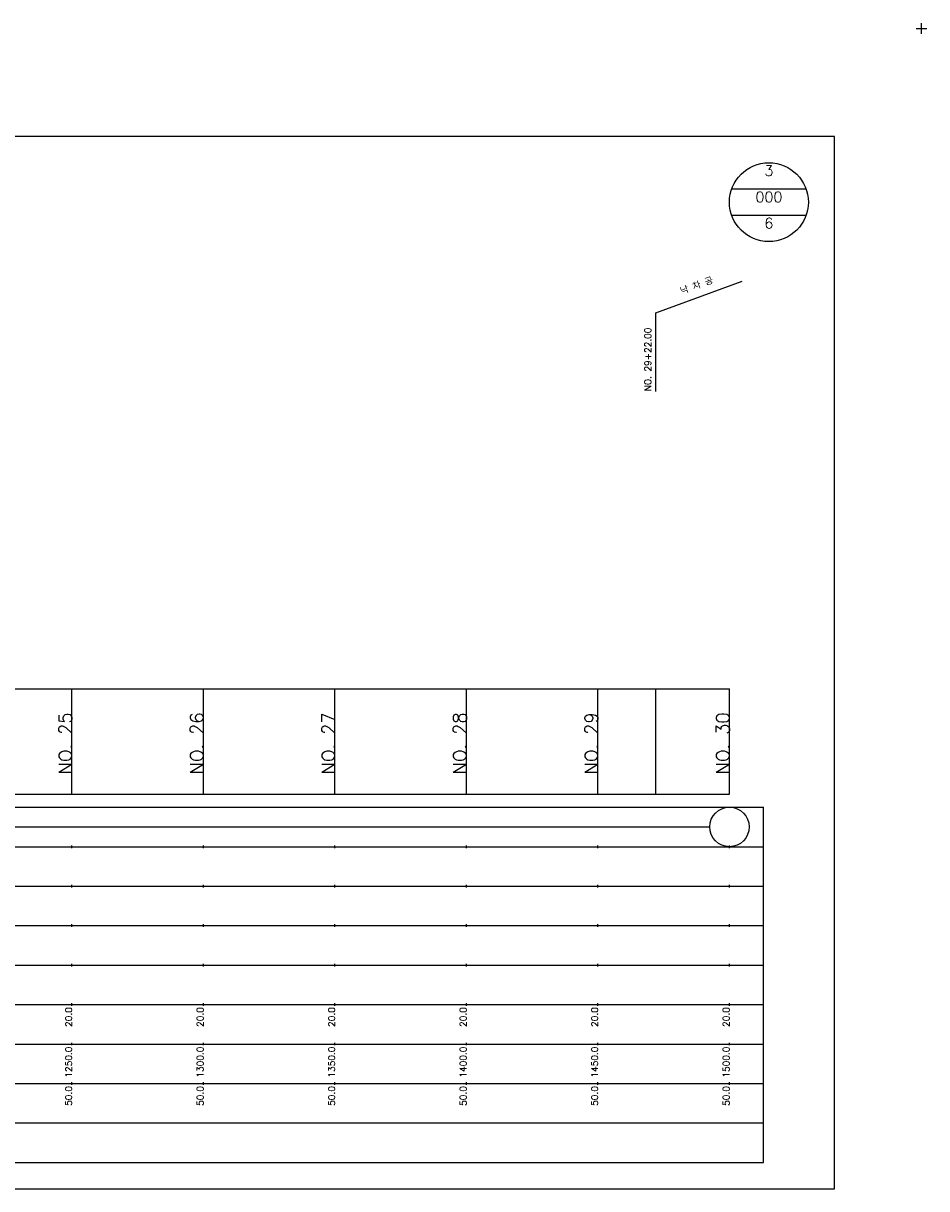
# Model space of a CAD drawing. Extents: x -2 to 685, y -2 to 1451.
# Tile 6 of 6: x 342 to 685, y 1008 to 1451. Entities that reach past the tile are written whole.
import ezdxf
from ezdxf.enums import TextEntityAlignment as Align

# ---------------------------------------------------------------- set-up
doc = ezdxf.new("R2010")
doc.units = 0
doc.header["$LTSCALE"] = 5
for name, color, linetype in [('BOX', 5, 'CONTINUOUS'), ('DT1', 3, 'CONTINUOUS'), ('DT2', 6, 'CONTINUOUS'), ('LT1', 4, 'CONTINUOUS'), ('ST1', 7, 'CONTINUOUS')]:
    doc.layers.add(name, color=color, linetype=linetype)
doc.styles.add('GHS', font='ROMANS.shx', dxfattribs={"bigfont": 'GHS.shx'})

msp = doc.modelspace()

# ---------------------------------------------------------------- linework, layer by layer
at = {"layer": 'BOX'}
msp.add_lwpolyline([(50, 1008), (650, 1008), (650, 1408), (50, 1408), (50, 1008)], dxfattribs=at)
at = {"layer": 'DT1'}
for p, q in [((360, 1189.58), (360, 1190.58)), ((410, 1189.58), (410, 1190.58)), ((460, 1189.58), (460, 1190.58)), ((510, 1189.58), (510, 1190.58)), ((560, 1189.58), (560, 1190.58)), ((610, 1189.58), (610, 1190.58))]:
    msp.add_line(p, q, dxfattribs=at)
at = {"layer": 'LT1', "linetype": 'CONTINUOUS'}
for p, q in [((582, 1341), (614.89, 1352.97)), ((582, 1311), (582, 1341))]:
    msp.add_line(p, q, dxfattribs=at)
at = {"layer": 'LT1'}
for p, q in [((360, 1158), (360, 1198)), ((410, 1158), (410, 1198)), ((460, 1158), (460, 1198)), ((510, 1158), (510, 1198)), ((560, 1158), (560, 1198)), ((582, 1158), (582, 1198)), ((610, 1158), (610, 1198)), ((110, 1158), (610, 1158)), ((360, 1137.5), (360, 1138.5)), ((410, 1137.5), (410, 1138.5)), ((460, 1137.5), (460, 1138.5)), ((510, 1137.5), (510, 1138.5)), ((560, 1137.5), (560, 1138.5)), ((610, 1137.5), (610, 1138.5)), ((360, 1122.5), (360, 1123.5)), ((410, 1122.5), (410, 1123.5)), ((460, 1122.5), (460, 1123.5)), ((510, 1122.5), (510, 1123.5)), ((560, 1122.5), (560, 1123.5)), ((610, 1122.5), (610, 1123.5)), ((360, 1107.5), (360, 1108.5)), ((410, 1107.5), (410, 1108.5)), ((460, 1107.5), (460, 1108.5)), ((510, 1107.5), (510, 1108.5)), ((560, 1107.5), (560, 1108.5)), ((610, 1107.5), (610, 1108.5)), ((360, 1092.5), (360, 1093.5)), ((410, 1092.5), (410, 1093.5)), ((460, 1092.5), (460, 1093.5)), ((510, 1092.5), (510, 1093.5)), ((560, 1092.5), (560, 1093.5)), ((610, 1092.5), (610, 1093.5)), ((360, 1077.5), (360, 1078.5)), ((410, 1077.5), (410, 1078.5)), ((460, 1077.5), (460, 1078.5)), ((510, 1077.5), (510, 1078.5)), ((560, 1077.5), (560, 1078.5)), ((610, 1077.5), (610, 1078.5)), ((360, 1062.5), (360, 1063.5)), ((410, 1062.5), (410, 1063.5)), ((460, 1062.5), (460, 1063.5)), ((510, 1062.5), (510, 1063.5)), ((560, 1062.5), (560, 1063.5)), ((610, 1062.5), (610, 1063.5)), ((360, 1047.5), (360, 1048.5)), ((410, 1047.5), (410, 1048.5)), ((460, 1047.5), (460, 1048.5)), ((510, 1047.5), (510, 1048.5)), ((560, 1047.5), (560, 1048.5)), ((610, 1047.5), (610, 1048.5))]:
    msp.add_line(p, q, dxfattribs=at)
msp.add_lwpolyline([(110, 1198), (160, 1198), (210, 1198), (260, 1198), (310, 1198), (360, 1198), (410, 1198), (460, 1198), (510, 1198), (560, 1198), (610, 1198)], dxfattribs=at)
at = {"layer": 'ST1'}
for p, q in [((681, 1449), (685, 1449)), ((683, 1447), (683, 1451)), ((80, 1153), (623, 1153)), ((623, 1018), (623, 1153)), ((87.5, 1138), (623, 1138)), ((80, 1123), (623, 1123)), ((87.5, 1108), (623, 1108)), ((80, 1093), (623, 1093)), ((80, 1078), (623, 1078)), ((80, 1063), (623, 1063)), ((80, 1048), (623, 1048)), ((80, 1033), (623, 1033)), ((80, 1018), (623, 1018))]:
    msp.add_line(p, q, dxfattribs=at)
at = {"layer": 'ST1', "linetype": 'CONTINUOUS'}
for p, q in [((639.14, 1388), (610.86, 1388)), ((639.14, 1378), (610.86, 1378)), ((117.5, 1145.5), (602.5, 1145.5))]:
    msp.add_line(p, q, dxfattribs=at)
for centre, radius in [((625, 1383), 15), ((610, 1145.5), 7.5)]:
    msp.add_circle(centre, radius, dxfattribs=at)

# ---------------------------------------------------------------- texts
at = {"layer": 'DT1', "linetype": 'CONTINUOUS', "style": 'GHS'}
msp.add_text('낙 차 공', height=2.5, rotation=20, dxfattribs=at).set_placement((598, 1349.99), align=Align.CENTER)
msp.add_text('NO. 29+22.00 ', height=2.5, rotation=90, dxfattribs=at).set_placement((580.25, 1311.12))
at = {"layer": 'DT1', "style": 'GHS'}
for s, height, p in [('NO. 25', 5, (360, 1189.08)), ('NO. 26', 5, (410, 1189.08)), ('NO. 27', 5, (460, 1189.08)), ('NO. 28', 5, (510, 1189.08)), ('NO. 29', 5, (560, 1189.08)), ('NO. 30', 5, (610, 1189.08)), (' 20.0', 2.5, (360, 1077)), (' 20.0', 2.5, (410, 1077)), (' 20.0', 2.5, (460, 1077)), (' 20.0', 2.5, (510, 1077)), (' 20.0', 2.5, (560, 1077)), (' 20.0', 2.5, (610, 1077)), ('  1250.0', 2.5, (360, 1062)), ('  1300.0', 2.5, (410, 1062)), ('  1350.0', 2.5, (460, 1062)), ('  1400.0', 2.5, (510, 1062)), ('  1450.0', 2.5, (560, 1062)), ('  1500.0', 2.5, (610, 1062)), ('  50.0', 2.5, (360, 1047)), ('  50.0', 2.5, (410, 1047)), ('  50.0', 2.5, (460, 1047)), ('  50.0', 2.5, (510, 1047)), ('  50.0', 2.5, (560, 1047)), ('  50.0', 2.5, (610, 1047))]:
    msp.add_text(s, height=height, rotation=90, dxfattribs=at).set_placement(p, align=Align.RIGHT)
at = {"layer": 'DT2', "linetype": 'CONTINUOUS', "style": 'GHS'}
for s, p in [('3', (625, 1393)), ('000', (625, 1383)), ('6', (625, 1373))]:
    msp.add_text(s, height=4, dxfattribs=at).set_placement(p, align=Align.CENTER)

doc.saveas('drawing.dxf')
